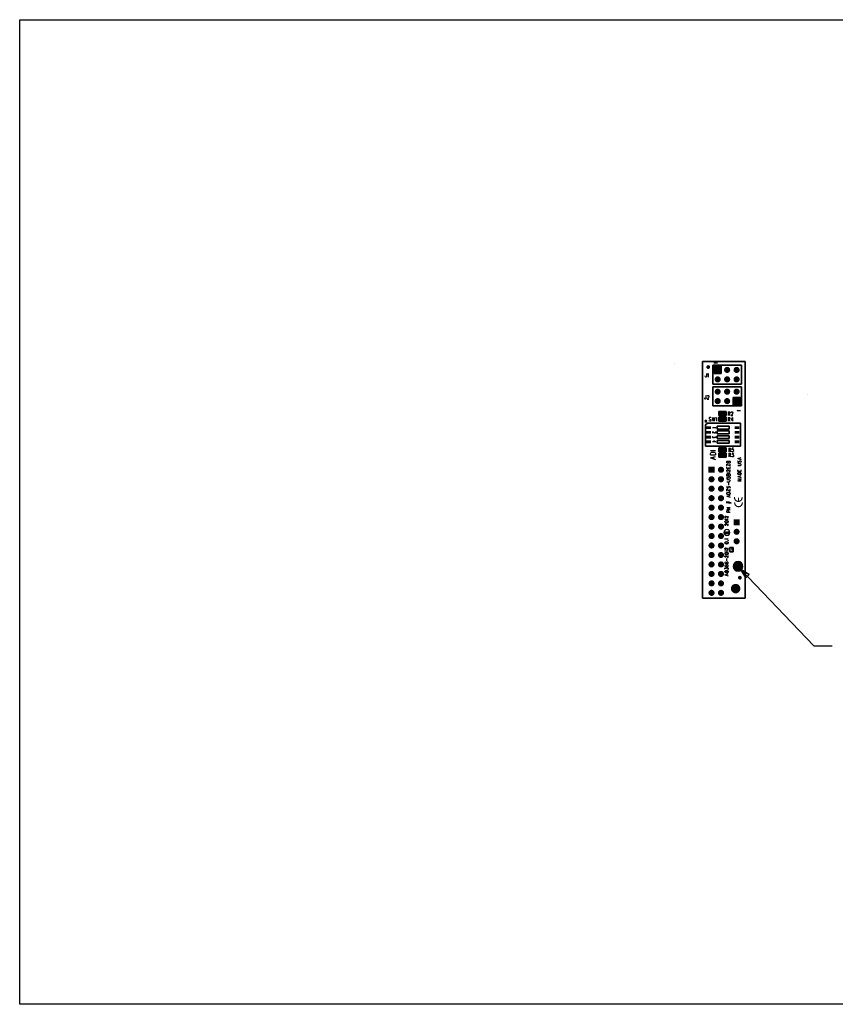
# Model space of a CAD drawing. Extents: x 12.1 to 27.9, y 10.8 to 21.2.
# Tile 1 of 10: x 12.1 to 20.7, y 10.8 to 21.2. Entities that reach past the tile are written whole.
import ezdxf

# ---------------------------------------------------------------- set-up
doc = ezdxf.new("R2010")
doc.units = 0
doc.layers.add('ASSYDWGTOP_pho', color=1, linetype='CONTINUOUS')

msp = doc.modelspace()

# ---------------------------------------------------------------- linework, layer by layer
at = {"layer": 'ASSYDWGTOP_pho'}
for points in [[(12.064, 21.199), (27.916, 21.199)], [(12.064, 10.799), (12.064, 21.199)], [(19.279, 17.59), (19.279, 17.59)], [(19.729, 17.59), (19.729, 17.59)], [(19.729, 17.59), (19.729, 17.59)], [(18.984, 17.565), (18.984, 17.565)], [(19.406, 17.569), (19.401, 17.573)], [(19.401, 17.573), (19.436, 17.573)], [(19.407, 17.566), (19.406, 17.569)], [(19.307, 17.432), (19.307, 17.436)], [(19.309, 17.426), (19.307, 17.432)], [(19.31, 17.425), (19.309, 17.426)], [(19.313, 17.423), (19.31, 17.425)], [(19.316, 17.423), (19.313, 17.423)], [(19.318, 17.425), (19.316, 17.423)], [(19.32, 17.426), (19.318, 17.425)], [(19.321, 17.432), (19.32, 17.426)], [(19.321, 17.462), (19.321, 17.432)], [(19.333, 17.455), (19.336, 17.456)], [(19.336, 17.456), (19.34, 17.462)], [(19.34, 17.462), (19.34, 17.423)], [(19.302, 17.2), (19.302, 17.204)], [(19.303, 17.195), (19.302, 17.2)], [(19.304, 17.193), (19.303, 17.195)], [(19.307, 17.191), (19.304, 17.193)], [(19.31, 17.191), (19.307, 17.191)], [(19.312, 17.193), (19.31, 17.191)], [(19.314, 17.195), (19.312, 17.193)], [(19.315, 17.2), (19.314, 17.195)], [(19.315, 17.23), (19.315, 17.2)], [(19.341, 17.21), (19.327, 17.191)], [(19.327, 17.191), (19.347, 17.191)], [(19.329, 17.223), (19.33, 17.226)], [(19.329, 17.221), (19.329, 17.223)], [(19.33, 17.226), (19.332, 17.228)], [(19.332, 17.228), (19.334, 17.23)], [(19.334, 17.23), (19.34, 17.23)], [(19.34, 17.23), (19.342, 17.228)], [(19.344, 17.215), (19.341, 17.21)], [(19.342, 17.228), (19.344, 17.226)], [(19.344, 17.226), (19.345, 17.223)], [(19.345, 17.219), (19.344, 17.215)], [(19.345, 17.223), (19.345, 17.219)], [(20.384, 17.235), (20.384, 17.235)], [(19.549, 17.058), (19.549, 17.018)], [(19.549, 17.058), (19.561, 17.058)], [(19.561, 17.058), (19.565, 17.056)], [(19.585, 17.056), (19.587, 17.058)], [(19.587, 17.058), (19.593, 17.058)], [(19.593, 17.058), (19.595, 17.056)], [(19.651, 17.066), (19.646, 17.07)], [(19.646, 17.07), (19.681, 17.07)], [(19.652, 17.063), (19.651, 17.066)], [(19.352, 16.996), (19.349, 16.992)], [(19.349, 16.992), (19.349, 16.988)], [(19.349, 16.988), (19.35, 16.985)], [(19.352, 16.96), (19.349, 16.964)], [(19.35, 16.985), (19.352, 16.983)], [(19.356, 16.998), (19.352, 16.996)], [(19.352, 16.983), (19.355, 16.981)], [(19.356, 16.958), (19.352, 16.96)], [(19.355, 16.981), (19.363, 16.977)], [(19.361, 16.998), (19.356, 16.998)], [(19.361, 16.958), (19.356, 16.958)], [(19.365, 16.996), (19.361, 16.998)], [(19.365, 16.96), (19.361, 16.958)], [(19.363, 16.977), (19.365, 16.975)], [(19.368, 16.992), (19.365, 16.996)], [(19.365, 16.975), (19.367, 16.973)], [(19.368, 16.964), (19.365, 16.96)], [(19.367, 16.973), (19.368, 16.97)], [(19.368, 16.97), (19.368, 16.964)], [(19.38, 16.998), (19.387, 16.958)], [(19.394, 16.998), (19.387, 16.958)], [(19.394, 16.998), (19.401, 16.958)], [(19.408, 16.998), (19.401, 16.958)], [(19.42, 16.99), (19.423, 16.992)], [(19.423, 16.992), (19.427, 16.998)], [(19.427, 16.998), (19.427, 16.958)], [(19.461, 17.051), (19.48, 17.051)], [(19.461, 17.03), (19.461, 17.051)], [(19.461, 17.051), (19.48, 17.051)], [(19.461, 17.03), (19.461, 17.051)], [(19.461, 17.047), (19.48, 17.047)], [(19.461, 17.047), (19.48, 17.047)], [(19.461, 17.043), (19.48, 17.043)], [(19.461, 17.043), (19.48, 17.043)], [(19.461, 17.039), (19.48, 17.039)], [(19.461, 17.039), (19.48, 17.039)], [(19.461, 17.035), (19.48, 17.035)], [(19.461, 17.035), (19.48, 17.035)], [(19.461, 17.031), (19.48, 17.031)], [(19.461, 17.031), (19.48, 17.031)], [(19.461, 16.97), (19.461, 16.991)], [(19.461, 16.97), (19.461, 16.991)], [(19.461, 16.988), (19.48, 16.988)], [(19.461, 16.988), (19.48, 16.988)], [(19.461, 16.984), (19.48, 16.984)], [(19.461, 16.984), (19.48, 16.984)], [(19.461, 16.98), (19.48, 16.98)], [(19.461, 16.98), (19.48, 16.98)], [(19.461, 16.976), (19.48, 16.976)], [(19.461, 16.976), (19.48, 16.976)], [(19.461, 16.972), (19.48, 16.972)], [(19.461, 16.972), (19.48, 16.972)], [(19.465, 17.03), (19.465, 17.051)], [(19.465, 17.03), (19.465, 17.051)], [(19.465, 16.97), (19.465, 16.991)], [(19.465, 16.97), (19.465, 16.991)], [(19.469, 17.03), (19.469, 17.051)], [(19.469, 17.03), (19.469, 17.051)], [(19.469, 16.97), (19.469, 16.991)], [(19.469, 16.97), (19.469, 16.991)], [(19.472, 17.03), (19.472, 17.051)], [(19.472, 17.03), (19.472, 17.051)], [(19.472, 16.97), (19.472, 16.991)], [(19.472, 16.97), (19.472, 16.991)], [(19.476, 17.03), (19.476, 17.051)], [(19.476, 17.03), (19.476, 17.051)], [(19.476, 16.97), (19.476, 16.991)], [(19.476, 16.97), (19.476, 16.991)], [(19.498, 17.051), (19.518, 17.051)], [(19.498, 17.051), (19.518, 17.051)], [(19.498, 17.047), (19.518, 17.047)], [(19.498, 17.047), (19.518, 17.047)], [(19.498, 17.043), (19.518, 17.043)], [(19.498, 17.043), (19.518, 17.043)], [(19.498, 17.039), (19.518, 17.039)], [(19.498, 17.039), (19.518, 17.039)], [(19.498, 17.035), (19.518, 17.035)], [(19.498, 17.035), (19.518, 17.035)], [(19.498, 17.031), (19.518, 17.031)], [(19.498, 17.031), (19.518, 17.031)], [(19.498, 16.988), (19.518, 16.988)], [(19.498, 16.988), (19.518, 16.988)], [(19.498, 16.984), (19.518, 16.984)], [(19.498, 16.984), (19.518, 16.984)], [(19.498, 16.98), (19.518, 16.98)], [(19.498, 16.98), (19.518, 16.98)], [(19.498, 16.976), (19.518, 16.976)], [(19.498, 16.976), (19.518, 16.976)], [(19.498, 16.972), (19.518, 16.972)], [(19.498, 16.972), (19.518, 16.972)], [(19.5, 17.03), (19.5, 17.051)], [(19.5, 17.03), (19.5, 17.051)], [(19.5, 16.97), (19.5, 16.991)], [(19.5, 16.97), (19.5, 16.991)], [(19.504, 17.03), (19.504, 17.051)], [(19.504, 17.03), (19.504, 17.051)], [(19.504, 16.97), (19.504, 16.991)], [(19.504, 16.97), (19.504, 16.991)], [(19.508, 17.03), (19.508, 17.051)], [(19.508, 17.03), (19.508, 17.051)], [(19.508, 16.97), (19.508, 16.991)], [(19.508, 16.97), (19.508, 16.991)], [(19.512, 17.03), (19.512, 17.051)], [(19.512, 17.03), (19.512, 17.051)], [(19.512, 16.97), (19.512, 16.991)], [(19.512, 16.97), (19.512, 16.991)], [(19.516, 17.03), (19.516, 17.051)], [(19.516, 17.03), (19.516, 17.051)], [(19.516, 16.97), (19.516, 16.991)], [(19.516, 16.97), (19.516, 16.991)], [(19.561, 17.039), (19.549, 17.039)], [(19.549, 16.998), (19.549, 16.958)], [(19.549, 16.998), (19.561, 16.998)], [(19.561, 16.979), (19.549, 16.979)], [(19.558, 16.979), (19.568, 16.958)], [(19.559, 17.039), (19.568, 17.018)], [(19.565, 17.041), (19.561, 17.039)], [(19.561, 16.998), (19.565, 16.996)], [(19.565, 16.981), (19.561, 16.979)], [(19.565, 17.056), (19.567, 17.054)], [(19.567, 17.043), (19.565, 17.041)], [(19.565, 16.996), (19.566, 16.994)], [(19.566, 16.983), (19.565, 16.981)], [(19.566, 16.994), (19.568, 16.99)], [(19.568, 16.986), (19.566, 16.983)], [(19.567, 17.054), (19.568, 17.05)], [(19.568, 17.046), (19.567, 17.043)], [(19.568, 17.05), (19.568, 17.046)], [(19.568, 16.99), (19.568, 16.986)], [(19.594, 17.037), (19.58, 17.018)], [(19.58, 17.018), (19.6, 17.018)], [(19.594, 16.998), (19.58, 16.971)], [(19.58, 16.971), (19.6, 16.971)], [(19.582, 17.05), (19.583, 17.054)], [(19.582, 17.048), (19.582, 17.05)], [(19.583, 17.054), (19.585, 17.056)], [(19.597, 17.043), (19.594, 17.037)], [(19.594, 16.998), (19.594, 16.958)], [(19.595, 17.056), (19.597, 17.054)], [(19.597, 17.054), (19.598, 17.05)], [(19.598, 17.046), (19.597, 17.043)], [(19.598, 17.05), (19.598, 17.046)], [(19.419, 16.887), (19.386, 16.887)], [(19.413, 16.892), (19.414, 16.89)], [(19.414, 16.89), (19.419, 16.887)], [(19.402, 16.836), (19.386, 16.847)], [(19.386, 16.847), (19.386, 16.831)], [(19.386, 16.792), (19.388, 16.795)], [(19.386, 16.788), (19.386, 16.792)], [(19.388, 16.785), (19.386, 16.788)], [(19.388, 16.795), (19.389, 16.796)], [(19.391, 16.782), (19.388, 16.785)], [(19.389, 16.796), (19.392, 16.797)], [(19.395, 16.781), (19.391, 16.782)], [(19.399, 16.781), (19.395, 16.781)], [(19.419, 16.741), (19.397, 16.752)], [(19.397, 16.752), (19.397, 16.735)], [(19.403, 16.782), (19.399, 16.781)], [(19.406, 16.834), (19.402, 16.836)], [(19.405, 16.784), (19.403, 16.782)], [(19.406, 16.786), (19.405, 16.784)], [(19.409, 16.832), (19.406, 16.834)], [(19.419, 16.782), (19.406, 16.789)], [(19.406, 16.789), (19.406, 16.786)], [(19.413, 16.832), (19.409, 16.832)], [(19.411, 16.846), (19.413, 16.846)], [(19.413, 16.846), (19.416, 16.845)], [(19.416, 16.834), (19.413, 16.832)], [(19.416, 16.845), (19.417, 16.844)], [(19.417, 16.835), (19.416, 16.834)], [(19.417, 16.844), (19.419, 16.842)], [(19.419, 16.837), (19.417, 16.835)], [(19.419, 16.842), (19.419, 16.837)], [(19.419, 16.795), (19.419, 16.782)], [(19.363, 16.65), (19.415, 16.65)], [(19.419, 16.741), (19.386, 16.741)], [(19.461, 16.645), (19.461, 16.666)], [(19.461, 16.645), (19.461, 16.666)], [(19.461, 16.665), (19.48, 16.665)], [(19.461, 16.665), (19.48, 16.665)], [(19.461, 16.661), (19.48, 16.661)], [(19.461, 16.661), (19.48, 16.661)], [(19.461, 16.657), (19.48, 16.657)], [(19.461, 16.657), (19.48, 16.657)], [(19.461, 16.653), (19.48, 16.653)], [(19.461, 16.653), (19.48, 16.653)], [(19.461, 16.649), (19.48, 16.649)], [(19.461, 16.649), (19.48, 16.649)], [(19.461, 16.645), (19.48, 16.645)], [(19.461, 16.645), (19.48, 16.645)], [(19.465, 16.645), (19.465, 16.666)], [(19.465, 16.645), (19.465, 16.666)], [(19.469, 16.645), (19.469, 16.666)], [(19.469, 16.645), (19.469, 16.666)], [(19.472, 16.645), (19.472, 16.666)], [(19.472, 16.645), (19.472, 16.666)], [(19.476, 16.645), (19.476, 16.666)], [(19.476, 16.645), (19.476, 16.666)], [(19.498, 16.665), (19.518, 16.665)], [(19.498, 16.665), (19.518, 16.665)], [(19.498, 16.661), (19.518, 16.661)], [(19.498, 16.661), (19.518, 16.661)], [(19.498, 16.657), (19.518, 16.657)], [(19.498, 16.657), (19.518, 16.657)], [(19.498, 16.653), (19.518, 16.653)], [(19.498, 16.653), (19.518, 16.653)], [(19.498, 16.649), (19.518, 16.649)], [(19.498, 16.649), (19.518, 16.649)], [(19.498, 16.645), (19.518, 16.645)], [(19.498, 16.645), (19.518, 16.645)], [(19.5, 16.645), (19.5, 16.666)], [(19.5, 16.645), (19.5, 16.666)], [(19.504, 16.645), (19.504, 16.666)], [(19.504, 16.645), (19.504, 16.666)], [(19.508, 16.645), (19.508, 16.666)], [(19.508, 16.645), (19.508, 16.666)], [(19.512, 16.645), (19.512, 16.666)], [(19.512, 16.645), (19.512, 16.666)], [(19.516, 16.645), (19.516, 16.666)], [(19.516, 16.645), (19.516, 16.666)], [(19.556, 16.675), (19.556, 16.636)], [(19.556, 16.675), (19.568, 16.675)], [(19.568, 16.656), (19.556, 16.656)], [(19.566, 16.656), (19.575, 16.636)], [(19.568, 16.675), (19.572, 16.673)], [(19.572, 16.658), (19.568, 16.656)], [(19.572, 16.673), (19.574, 16.671)], [(19.574, 16.66), (19.572, 16.658)], [(19.574, 16.671), (19.575, 16.668)], [(19.575, 16.664), (19.574, 16.66)], [(19.575, 16.668), (19.575, 16.664)], [(19.589, 16.64), (19.587, 16.643)], [(19.591, 16.675), (19.59, 16.658)], [(19.59, 16.658), (19.591, 16.66)], [(19.605, 16.675), (19.591, 16.675)], [(19.591, 16.66), (19.596, 16.662)], [(19.596, 16.662), (19.6, 16.662)], [(19.6, 16.662), (19.604, 16.66)], [(19.605, 16.641), (19.602, 16.638)], [(19.604, 16.66), (19.606, 16.656)], [(19.606, 16.647), (19.605, 16.641)], [(19.606, 16.656), (19.608, 16.651)], [(19.608, 16.651), (19.606, 16.647)], [(19.363, 16.618), (19.365, 16.624)], [(19.363, 16.604), (19.363, 16.618)], [(19.363, 16.604), (19.415, 16.604)], [(19.363, 16.57), (19.415, 16.586)], [(19.363, 16.57), (19.415, 16.554)], [(19.365, 16.624), (19.37, 16.628)], [(19.37, 16.628), (19.375, 16.63)], [(19.375, 16.63), (19.383, 16.632)], [(19.383, 16.632), (19.395, 16.632)], [(19.395, 16.632), (19.403, 16.63)], [(19.398, 16.56), (19.398, 16.58)], [(19.403, 16.63), (19.408, 16.628)], [(19.408, 16.628), (19.413, 16.624)], [(19.413, 16.624), (19.415, 16.618)], [(19.415, 16.618), (19.415, 16.604)], [(19.461, 16.59), (19.461, 16.611)], [(19.461, 16.59), (19.461, 16.611)], [(19.461, 16.61), (19.48, 16.61)], [(19.461, 16.61), (19.48, 16.61)], [(19.461, 16.606), (19.48, 16.606)], [(19.461, 16.606), (19.48, 16.606)], [(19.461, 16.602), (19.48, 16.602)], [(19.461, 16.602), (19.48, 16.602)], [(19.461, 16.598), (19.48, 16.598)], [(19.461, 16.598), (19.48, 16.598)], [(19.461, 16.594), (19.48, 16.594)], [(19.461, 16.594), (19.48, 16.594)], [(19.461, 16.59), (19.48, 16.59)], [(19.461, 16.59), (19.48, 16.59)], [(19.465, 16.59), (19.465, 16.611)], [(19.465, 16.59), (19.465, 16.611)], [(19.469, 16.59), (19.469, 16.611)], [(19.469, 16.59), (19.469, 16.611)], [(19.472, 16.59), (19.472, 16.611)], [(19.472, 16.59), (19.472, 16.611)], [(19.476, 16.59), (19.476, 16.611)], [(19.476, 16.59), (19.476, 16.611)], [(19.498, 16.61), (19.518, 16.61)], [(19.498, 16.61), (19.518, 16.61)], [(19.498, 16.606), (19.518, 16.606)], [(19.498, 16.606), (19.518, 16.606)], [(19.498, 16.602), (19.518, 16.602)], [(19.498, 16.602), (19.518, 16.602)], [(19.498, 16.598), (19.518, 16.598)], [(19.498, 16.598), (19.518, 16.598)], [(19.498, 16.594), (19.518, 16.594)], [(19.498, 16.594), (19.518, 16.594)], [(19.498, 16.59), (19.518, 16.59)], [(19.498, 16.59), (19.518, 16.59)], [(19.5, 16.59), (19.5, 16.611)], [(19.5, 16.59), (19.5, 16.611)], [(19.504, 16.59), (19.504, 16.611)], [(19.504, 16.59), (19.504, 16.611)], [(19.508, 16.59), (19.508, 16.611)], [(19.508, 16.59), (19.508, 16.611)], [(19.512, 16.59), (19.512, 16.611)], [(19.512, 16.59), (19.512, 16.611)], [(19.516, 16.59), (19.516, 16.611)], [(19.516, 16.59), (19.516, 16.611)], [(19.539, 16.536), (19.542, 16.537)], [(19.542, 16.537), (19.546, 16.537)], [(19.546, 16.537), (19.549, 16.536)], [(19.556, 16.536), (19.559, 16.537)], [(19.557, 16.62), (19.557, 16.581)], [(19.557, 16.62), (19.569, 16.62)], [(19.569, 16.601), (19.557, 16.601)], [(19.559, 16.537), (19.564, 16.537)], [(19.564, 16.537), (19.567, 16.536)], [(19.566, 16.601), (19.576, 16.581)], [(19.569, 16.62), (19.573, 16.618)], [(19.573, 16.603), (19.569, 16.601)], [(19.573, 16.618), (19.574, 16.616)], [(19.574, 16.605), (19.573, 16.603)], [(19.574, 16.616), (19.576, 16.613)], [(19.576, 16.609), (19.574, 16.605)], [(19.576, 16.613), (19.576, 16.609)], [(19.589, 16.585), (19.588, 16.588)], [(19.59, 16.638), (19.589, 16.64)], [(19.591, 16.583), (19.589, 16.585)], [(19.594, 16.636), (19.59, 16.638)], [(19.591, 16.62), (19.606, 16.62)], [(19.595, 16.581), (19.591, 16.583)], [(19.598, 16.636), (19.594, 16.636)], [(19.599, 16.581), (19.595, 16.581)], [(19.606, 16.62), (19.597, 16.605)], [(19.597, 16.605), (19.602, 16.605)], [(19.602, 16.638), (19.598, 16.636)], [(19.603, 16.583), (19.599, 16.581)], [(19.602, 16.605), (19.604, 16.603)], [(19.606, 16.586), (19.603, 16.583)], [(19.604, 16.603), (19.606, 16.601)], [(19.606, 16.601), (19.607, 16.596)], [(19.607, 16.592), (19.606, 16.586)], [(19.607, 16.596), (19.607, 16.592)], [(19.651, 16.563), (19.686, 16.574)], [(19.651, 16.563), (19.686, 16.552)], [(19.652, 16.537), (19.651, 16.533)], [(19.656, 16.54), (19.652, 16.537)], [(19.669, 16.534), (19.671, 16.537)], [(19.671, 16.537), (19.672, 16.538)], [(19.672, 16.538), (19.676, 16.54)], [(19.674, 16.556), (19.674, 16.57)], [(19.676, 16.54), (19.681, 16.54)], [(19.681, 16.54), (19.684, 16.537)], [(19.684, 16.537), (19.686, 16.533)], [(19.536, 16.531), (19.537, 16.535)], [(19.536, 16.518), (19.536, 16.531)], [(19.536, 16.518), (19.571, 16.518)], [(19.536, 16.506), (19.571, 16.487)], [(19.536, 16.487), (19.536, 16.506)], [(19.536, 16.457), (19.536, 16.475)], [(19.536, 16.457), (19.571, 16.457)], [(19.536, 16.438), (19.537, 16.441)], [(19.536, 16.432), (19.536, 16.438)], [(19.537, 16.535), (19.539, 16.536)], [(19.537, 16.441), (19.539, 16.442)], [(19.539, 16.442), (19.542, 16.443)], [(19.542, 16.443), (19.546, 16.443)], [(19.546, 16.443), (19.549, 16.442)], [(19.549, 16.536), (19.551, 16.535)], [(19.549, 16.442), (19.554, 16.439)], [(19.551, 16.535), (19.552, 16.531)], [(19.552, 16.531), (19.554, 16.535)], [(19.552, 16.518), (19.552, 16.531)], [(19.552, 16.457), (19.552, 16.468)], [(19.554, 16.535), (19.556, 16.536)], [(19.554, 16.439), (19.571, 16.426)], [(19.567, 16.536), (19.569, 16.535)], [(19.569, 16.535), (19.571, 16.531)], [(19.571, 16.531), (19.571, 16.518)], [(19.571, 16.487), (19.571, 16.506)], [(19.571, 16.457), (19.571, 16.475)], [(19.571, 16.426), (19.571, 16.445)], [(19.651, 16.533), (19.651, 16.528)], [(19.651, 16.528), (19.652, 16.523)], [(19.676, 16.508), (19.651, 16.508)], [(19.651, 16.489), (19.676, 16.489)], [(19.651, 16.428), (19.651, 16.446)], [(19.652, 16.523), (19.656, 16.521)], [(19.656, 16.521), (19.659, 16.521)], [(19.659, 16.521), (19.662, 16.522)], [(19.662, 16.522), (19.664, 16.523)], [(19.664, 16.523), (19.666, 16.526)], [(19.666, 16.526), (19.669, 16.534)], [(19.667, 16.428), (19.667, 16.439)], [(19.681, 16.507), (19.676, 16.508)], [(19.676, 16.489), (19.681, 16.491)], [(19.684, 16.523), (19.681, 16.521)], [(19.684, 16.504), (19.681, 16.507)], [(19.681, 16.491), (19.684, 16.493)], [(19.686, 16.528), (19.684, 16.523)], [(19.686, 16.5), (19.684, 16.504)], [(19.684, 16.493), (19.686, 16.498)], [(19.686, 16.533), (19.686, 16.528)], [(19.686, 16.498), (19.686, 16.5)], [(19.686, 16.428), (19.686, 16.446)], [(19.537, 16.43), (19.536, 16.432)], [(19.536, 16.413), (19.571, 16.413)], [(19.536, 16.394), (19.537, 16.398)], [(19.536, 16.382), (19.536, 16.394)], [(19.536, 16.382), (19.571, 16.382)], [(19.537, 16.367), (19.536, 16.363)], [(19.536, 16.363), (19.536, 16.357)], [(19.536, 16.357), (19.537, 16.353)], [(19.561, 16.338), (19.536, 16.338)], [(19.539, 16.428), (19.537, 16.43)], [(19.537, 16.398), (19.539, 16.4)], [(19.541, 16.37), (19.537, 16.367)], [(19.537, 16.353), (19.541, 16.351)], [(19.542, 16.427), (19.539, 16.428)], [(19.539, 16.4), (19.542, 16.401)], [(19.541, 16.351), (19.544, 16.351)], [(19.544, 16.427), (19.542, 16.427)], [(19.542, 16.401), (19.546, 16.401)], [(19.544, 16.351), (19.547, 16.352)], [(19.546, 16.401), (19.549, 16.4)], [(19.547, 16.352), (19.549, 16.353)], [(19.549, 16.4), (19.551, 16.398)], [(19.549, 16.353), (19.551, 16.356)], [(19.551, 16.398), (19.552, 16.394)], [(19.551, 16.356), (19.554, 16.364)], [(19.552, 16.394), (19.554, 16.398)], [(19.552, 16.382), (19.552, 16.394)], [(19.554, 16.398), (19.556, 16.4)], [(19.554, 16.364), (19.556, 16.367)], [(19.556, 16.4), (19.559, 16.401)], [(19.556, 16.367), (19.557, 16.368)], [(19.557, 16.368), (19.561, 16.37)], [(19.559, 16.401), (19.564, 16.401)], [(19.561, 16.37), (19.566, 16.37)], [(19.566, 16.337), (19.561, 16.338)], [(19.564, 16.401), (19.567, 16.4)], [(19.566, 16.37), (19.569, 16.367)], [(19.569, 16.353), (19.566, 16.351)], [(19.569, 16.334), (19.566, 16.337)], [(19.567, 16.4), (19.569, 16.398)], [(19.569, 16.398), (19.571, 16.394)], [(19.569, 16.367), (19.571, 16.363)], [(19.571, 16.357), (19.569, 16.353)], [(19.571, 16.33), (19.569, 16.334)], [(19.571, 16.394), (19.571, 16.382)], [(19.571, 16.363), (19.571, 16.357)], [(19.571, 16.327), (19.571, 16.33)], [(19.651, 16.428), (19.686, 16.428)], [(19.651, 16.406), (19.652, 16.41)], [(19.651, 16.397), (19.651, 16.406)], [(19.651, 16.397), (19.686, 16.397)], [(19.651, 16.373), (19.686, 16.384)], [(19.651, 16.373), (19.686, 16.363)], [(19.651, 16.35), (19.686, 16.339)], [(19.651, 16.35), (19.686, 16.35)], [(19.651, 16.328), (19.686, 16.339)], [(19.652, 16.41), (19.656, 16.413)], [(19.656, 16.413), (19.659, 16.414)], [(19.659, 16.414), (19.664, 16.416)], [(19.664, 16.416), (19.672, 16.416)], [(19.672, 16.416), (19.677, 16.414)], [(19.674, 16.367), (19.674, 16.38)], [(19.677, 16.414), (19.681, 16.413)], [(19.681, 16.413), (19.684, 16.41)], [(19.684, 16.41), (19.686, 16.406)], [(19.686, 16.406), (19.686, 16.397)], [(19.536, 16.319), (19.561, 16.319)], [(19.537, 16.267), (19.536, 16.263)], [(19.536, 16.263), (19.536, 16.258)], [(19.536, 16.258), (19.537, 16.254)], [(19.536, 16.239), (19.571, 16.22)], [(19.536, 16.22), (19.536, 16.239)], [(19.541, 16.27), (19.537, 16.267)], [(19.537, 16.254), (19.541, 16.251)], [(19.541, 16.251), (19.544, 16.251)], [(19.544, 16.251), (19.547, 16.252)], [(19.547, 16.252), (19.549, 16.254)], [(19.549, 16.254), (19.551, 16.256)], [(19.551, 16.256), (19.554, 16.265)], [(19.554, 16.265), (19.556, 16.267)], [(19.556, 16.282), (19.556, 16.307)], [(19.556, 16.267), (19.557, 16.269)], [(19.557, 16.269), (19.561, 16.27)], [(19.561, 16.319), (19.566, 16.321)], [(19.561, 16.27), (19.566, 16.27)], [(19.566, 16.321), (19.569, 16.323)], [(19.566, 16.27), (19.569, 16.267)], [(19.569, 16.254), (19.566, 16.251)], [(19.569, 16.323), (19.571, 16.327)], [(19.569, 16.267), (19.571, 16.263)], [(19.571, 16.258), (19.569, 16.254)], [(19.571, 16.263), (19.571, 16.258)], [(19.571, 16.22), (19.571, 16.239)], [(19.651, 16.328), (19.686, 16.328)], [(19.536, 16.198), (19.537, 16.202)], [(19.536, 16.188), (19.536, 16.198)], [(19.536, 16.188), (19.571, 16.188)], [(19.536, 16.165), (19.571, 16.176)], [(19.536, 16.165), (19.571, 16.154)], [(19.537, 16.202), (19.541, 16.205)], [(19.541, 16.205), (19.544, 16.206)], [(19.544, 16.206), (19.549, 16.207)], [(19.549, 16.207), (19.557, 16.207)], [(19.557, 16.207), (19.562, 16.206)], [(19.559, 16.158), (19.559, 16.172)], [(19.562, 16.206), (19.566, 16.205)], [(19.566, 16.205), (19.569, 16.202)], [(19.569, 16.202), (19.571, 16.198)], [(19.571, 16.198), (19.571, 16.188)], [(19.529, 16.109), (19.582, 16.1)], [(19.529, 16.101), (19.582, 16.091)], [(19.536, 16.027), (19.571, 16.046)], [(19.536, 16.046), (19.571, 16.046)], [(19.536, 16.027), (19.571, 16.027)], [(19.551, 16.091), (19.551, 16.111)], [(19.561, 16.09), (19.561, 16.109)], [(19.516, 15.949), (19.517, 15.952)], [(19.516, 15.944), (19.516, 15.949)], [(19.517, 15.941), (19.516, 15.944)], [(19.521, 15.921), (19.516, 15.925)], [(19.516, 15.925), (19.551, 15.925)], [(19.517, 15.952), (19.519, 15.953)], [(19.519, 15.94), (19.517, 15.941)], [(19.519, 15.953), (19.522, 15.955)], [(19.522, 15.938), (19.519, 15.94)], [(19.522, 15.918), (19.521, 15.921)], [(19.522, 15.955), (19.526, 15.955)], [(19.524, 15.938), (19.522, 15.938)], [(19.526, 15.955), (19.529, 15.953)], [(19.529, 15.953), (19.534, 15.951)], [(19.534, 15.951), (19.551, 15.937)], [(19.536, 16.008), (19.537, 16.012)], [(19.536, 15.996), (19.536, 16.008)], [(19.536, 15.996), (19.571, 15.996)], [(19.537, 16.012), (19.539, 16.014)], [(19.539, 16.014), (19.542, 16.015)], [(19.542, 16.015), (19.547, 16.015)], [(19.547, 16.015), (19.551, 16.014)], [(19.551, 16.014), (19.552, 16.012)], [(19.551, 15.937), (19.551, 15.956)], [(19.552, 16.012), (19.554, 16.008)], [(19.554, 16.008), (19.554, 15.996)], [(19.516, 15.867), (19.517, 15.87)], [(19.516, 15.862), (19.516, 15.867)], [(19.517, 15.859), (19.516, 15.862)], [(19.517, 15.87), (19.519, 15.871)], [(19.519, 15.858), (19.517, 15.859)], [(19.519, 15.871), (19.522, 15.873)], [(19.522, 15.856), (19.519, 15.858)], [(19.522, 15.873), (19.526, 15.873)], [(19.524, 15.856), (19.522, 15.856)], [(19.526, 15.873), (19.529, 15.871)], [(19.529, 15.871), (19.534, 15.869)], [(19.534, 15.869), (19.551, 15.855)], [(19.551, 15.855), (19.551, 15.874)], [(19.521, 15.713), (19.516, 15.717)], [(19.516, 15.717), (19.551, 15.717)], [(19.52, 15.787), (19.519, 15.784)], [(19.519, 15.784), (19.519, 15.779)], [(19.519, 15.779), (19.52, 15.776)], [(19.524, 15.79), (19.52, 15.787)], [(19.52, 15.776), (19.524, 15.773)], [(19.522, 15.711), (19.521, 15.713)], [(19.527, 15.791), (19.524, 15.79)], [(19.524, 15.773), (19.527, 15.772)], [(19.527, 15.772), (19.532, 15.771)], [(19.532, 15.771), (19.541, 15.771)], [(19.541, 15.771), (19.546, 15.772)], [(19.549, 15.79), (19.546, 15.791)], [(19.546, 15.772), (19.549, 15.773)], [(19.552, 15.787), (19.549, 15.79)], [(19.549, 15.773), (19.552, 15.776)], [(19.554, 15.784), (19.552, 15.787)], [(19.552, 15.776), (19.554, 15.779)], [(19.554, 15.779), (19.554, 15.784)], [(19.516, 15.614), (19.517, 15.616)], [(19.516, 15.608), (19.516, 15.614)], [(19.517, 15.606), (19.516, 15.608)], [(19.517, 15.616), (19.519, 15.618)], [(19.519, 15.604), (19.517, 15.606)], [(19.519, 15.618), (19.522, 15.619)], [(19.522, 15.603), (19.519, 15.604)], [(19.522, 15.619), (19.526, 15.619)], [(19.524, 15.603), (19.522, 15.603)], [(19.526, 15.619), (19.529, 15.618)], [(19.529, 15.618), (19.534, 15.615)], [(19.534, 15.615), (19.551, 15.601)], [(19.551, 15.601), (19.551, 15.621)], [(19.584, 15.609), (19.585, 15.61)], [(19.585, 15.61), (19.588, 15.614)], [(19.588, 15.614), (19.588, 15.591)], [(19.521, 15.585), (19.516, 15.589)], [(19.516, 15.589), (19.551, 15.589)], [(19.516, 15.532), (19.517, 15.535)], [(19.516, 15.526), (19.516, 15.532)], [(19.517, 15.524), (19.516, 15.526)], [(19.517, 15.535), (19.519, 15.536)], [(19.519, 15.522), (19.517, 15.524)], [(19.519, 15.536), (19.522, 15.537)], [(19.522, 15.521), (19.519, 15.522)], [(19.522, 15.582), (19.521, 15.585)], [(19.522, 15.537), (19.526, 15.537)], [(19.524, 15.521), (19.522, 15.521)], [(19.526, 15.537), (19.529, 15.536)], [(19.529, 15.536), (19.534, 15.533)], [(19.534, 15.533), (19.551, 15.52)], [(19.536, 15.483), (19.536, 15.507)], [(19.551, 15.52), (19.551, 15.539)], [(19.517, 15.468), (19.516, 15.464)], [(19.516, 15.464), (19.516, 15.461)], [(19.516, 15.461), (19.517, 15.457)], [(19.517, 15.438), (19.516, 15.434)], [(19.516, 15.434), (19.516, 15.431)], [(19.516, 15.431), (19.517, 15.427)], [(19.516, 15.394), (19.516, 15.409)], [(19.516, 15.409), (19.529, 15.401)], [(19.521, 15.469), (19.517, 15.468)], [(19.517, 15.457), (19.522, 15.454)], [(19.521, 15.439), (19.517, 15.438)], [(19.517, 15.427), (19.522, 15.424)], [(19.522, 15.454), (19.531, 15.453)], [(19.522, 15.424), (19.531, 15.423)], [(19.531, 15.466), (19.529, 15.462)], [(19.529, 15.462), (19.529, 15.461)], [(19.529, 15.461), (19.531, 15.457)], [(19.531, 15.436), (19.529, 15.432)], [(19.529, 15.432), (19.529, 15.431)], [(19.529, 15.431), (19.531, 15.427)], [(19.529, 15.405), (19.531, 15.408)], [(19.529, 15.401), (19.529, 15.405)], [(19.534, 15.469), (19.531, 15.466)], [(19.531, 15.457), (19.534, 15.454)], [(19.531, 15.453), (19.539, 15.453)], [(19.534, 15.439), (19.531, 15.436)], [(19.531, 15.427), (19.534, 15.424)], [(19.531, 15.423), (19.539, 15.423)], [(19.531, 15.408), (19.532, 15.409)], [(19.532, 15.409), (19.537, 15.411)], [(19.539, 15.471), (19.534, 15.469)], [(19.534, 15.454), (19.539, 15.453)], [(19.539, 15.441), (19.534, 15.439)], [(19.534, 15.424), (19.539, 15.423)], [(19.537, 15.411), (19.541, 15.411)], [(19.541, 15.471), (19.539, 15.471)], [(19.539, 15.453), (19.546, 15.454)], [(19.541, 15.441), (19.539, 15.441)], [(19.539, 15.423), (19.546, 15.424)], [(19.546, 15.469), (19.541, 15.471)], [(19.546, 15.439), (19.541, 15.441)], [(19.541, 15.411), (19.546, 15.409)], [(19.547, 15.393), (19.544, 15.391)], [(19.549, 15.466), (19.546, 15.469)], [(19.546, 15.454), (19.549, 15.457)], [(19.549, 15.436), (19.546, 15.439)], [(19.546, 15.424), (19.549, 15.427)], [(19.546, 15.409), (19.549, 15.406)], [(19.549, 15.394), (19.547, 15.393)], [(19.551, 15.462), (19.549, 15.466)], [(19.549, 15.457), (19.551, 15.461)], [(19.551, 15.432), (19.549, 15.436)], [(19.549, 15.427), (19.551, 15.431)], [(19.549, 15.406), (19.551, 15.402)], [(19.551, 15.398), (19.549, 15.394)], [(19.551, 15.461), (19.551, 15.462)], [(19.551, 15.431), (19.551, 15.432)], [(19.551, 15.402), (19.551, 15.398)], [(19.516, 15.337), (19.551, 15.348)], [(19.516, 15.337), (19.551, 15.326)], [(19.539, 15.33), (19.539, 15.344)], [(19.684, 15.39), (20.456, 14.585)], [(19.759, 15.09), (19.759, 15.09)], [(20.456, 14.585), (20.649, 14.585)], [(27.916, 10.799), (12.064, 10.799)]]:
    msp.add_lwpolyline(points, dxfattribs=at)
for points in [[(19.279, 17.59), (19.729, 17.59)], [(19.279, 15.09), (19.279, 17.59)], [(19.729, 17.59), (19.729, 15.09)], [(19.389, 17.35), (19.389, 17.55)], [(19.389, 17.55), (19.689, 17.55)], [(19.401, 17.462), (19.401, 17.538)], [(19.401, 17.538), (19.477, 17.538)], [(19.477, 17.538), (19.477, 17.462)], [(19.689, 17.55), (19.689, 17.35)], [(19.477, 17.462), (19.401, 17.462)], [(19.689, 17.35), (19.389, 17.35)], [(19.389, 17.12), (19.389, 17.32)], [(19.389, 17.32), (19.689, 17.32)], [(19.689, 17.32), (19.689, 17.12)], [(19.601, 17.132), (19.601, 17.208)], [(19.601, 17.208), (19.677, 17.208)], [(19.677, 17.208), (19.677, 17.132)], [(19.689, 17.12), (19.389, 17.12)], [(19.45, 17.062), (19.528, 17.062)], [(19.45, 17.019), (19.45, 17.062)], [(19.528, 17.062), (19.528, 17.019)], [(19.677, 17.132), (19.601, 17.132)], [(19.528, 17.019), (19.45, 17.019)], [(19.45, 17.002), (19.528, 17.002)], [(19.45, 16.959), (19.45, 17.002)], [(19.528, 16.959), (19.45, 16.959)], [(19.461, 17.03), (19.461, 17.051)], [(19.461, 17.051), (19.48, 17.051)], [(19.461, 17.03), (19.461, 17.051)], [(19.461, 17.051), (19.48, 17.051)], [(19.48, 17.03), (19.461, 17.03)], [(19.48, 17.03), (19.461, 17.03)], [(19.461, 16.97), (19.461, 16.991)], [(19.461, 16.991), (19.48, 16.991)], [(19.461, 16.97), (19.461, 16.991)], [(19.461, 16.991), (19.48, 16.991)], [(19.48, 16.97), (19.461, 16.97)], [(19.48, 16.97), (19.461, 16.97)], [(19.48, 17.051), (19.48, 17.03)], [(19.48, 17.051), (19.48, 17.03)], [(19.48, 16.991), (19.48, 16.97)], [(19.48, 16.991), (19.48, 16.97)], [(19.498, 17.03), (19.498, 17.051)], [(19.498, 17.051), (19.518, 17.051)], [(19.498, 17.03), (19.498, 17.051)], [(19.498, 17.051), (19.518, 17.051)], [(19.518, 17.03), (19.498, 17.03)], [(19.518, 17.03), (19.498, 17.03)], [(19.498, 16.97), (19.498, 16.991)], [(19.498, 16.991), (19.518, 16.991)], [(19.498, 16.97), (19.498, 16.991)], [(19.498, 16.991), (19.518, 16.991)], [(19.518, 16.97), (19.498, 16.97)], [(19.518, 16.97), (19.498, 16.97)], [(19.518, 17.051), (19.518, 17.03)], [(19.518, 17.051), (19.518, 17.03)], [(19.518, 16.991), (19.518, 16.97)], [(19.518, 16.991), (19.518, 16.97)], [(19.528, 17.002), (19.528, 16.959)], [(19.309, 16.918), (19.331, 16.937)], [(19.309, 16.693), (19.309, 16.918)], [(19.331, 16.937), (19.679, 16.937)], [(19.434, 16.875), (19.434, 16.905)], [(19.434, 16.905), (19.559, 16.905)], [(19.559, 16.875), (19.434, 16.875)], [(19.434, 16.825), (19.434, 16.855)], [(19.434, 16.855), (19.559, 16.855)], [(19.559, 16.905), (19.559, 16.875)], [(19.559, 16.855), (19.559, 16.825)], [(19.679, 16.937), (19.679, 16.693)], [(19.559, 16.825), (19.434, 16.825)], [(19.434, 16.775), (19.434, 16.805)], [(19.434, 16.805), (19.559, 16.805)], [(19.559, 16.775), (19.434, 16.775)], [(19.434, 16.725), (19.434, 16.755)], [(19.434, 16.755), (19.559, 16.755)], [(19.559, 16.805), (19.559, 16.775)], [(19.559, 16.755), (19.559, 16.725)], [(19.679, 16.693), (19.309, 16.693)], [(19.559, 16.725), (19.434, 16.725)], [(19.45, 16.677), (19.528, 16.677)], [(19.45, 16.634), (19.45, 16.677)], [(19.461, 16.645), (19.461, 16.666)], [(19.461, 16.666), (19.48, 16.666)], [(19.461, 16.645), (19.461, 16.666)], [(19.461, 16.666), (19.48, 16.666)], [(19.48, 16.645), (19.461, 16.645)], [(19.48, 16.645), (19.461, 16.645)], [(19.48, 16.666), (19.48, 16.645)], [(19.48, 16.666), (19.48, 16.645)], [(19.498, 16.645), (19.498, 16.666)], [(19.498, 16.666), (19.518, 16.666)], [(19.498, 16.645), (19.498, 16.666)], [(19.498, 16.666), (19.518, 16.666)], [(19.518, 16.645), (19.498, 16.645)], [(19.518, 16.645), (19.498, 16.645)], [(19.518, 16.666), (19.518, 16.645)], [(19.518, 16.666), (19.518, 16.645)], [(19.528, 16.677), (19.528, 16.634)], [(19.528, 16.634), (19.45, 16.634)], [(19.45, 16.622), (19.528, 16.622)], [(19.45, 16.579), (19.45, 16.622)], [(19.528, 16.579), (19.45, 16.579)], [(19.461, 16.59), (19.461, 16.611)], [(19.461, 16.611), (19.48, 16.611)], [(19.461, 16.59), (19.461, 16.611)], [(19.461, 16.611), (19.48, 16.611)], [(19.48, 16.59), (19.461, 16.59)], [(19.48, 16.59), (19.461, 16.59)], [(19.48, 16.611), (19.48, 16.59)], [(19.48, 16.611), (19.48, 16.59)], [(19.498, 16.59), (19.498, 16.611)], [(19.498, 16.611), (19.518, 16.611)], [(19.498, 16.59), (19.498, 16.611)], [(19.498, 16.611), (19.518, 16.611)], [(19.518, 16.59), (19.498, 16.59)], [(19.518, 16.59), (19.498, 16.59)], [(19.518, 16.611), (19.518, 16.59)], [(19.518, 16.611), (19.518, 16.59)], [(19.528, 16.622), (19.528, 16.579)], [(19.517, 15.901), (19.516, 15.897)], [(19.516, 15.897), (19.516, 15.895)], [(19.516, 15.895), (19.517, 15.891)], [(19.522, 15.904), (19.517, 15.901)], [(19.517, 15.891), (19.522, 15.888)], [(19.531, 15.906), (19.522, 15.904)], [(19.522, 15.888), (19.531, 15.886)], [(19.536, 15.906), (19.531, 15.906)], [(19.531, 15.886), (19.536, 15.886)], [(19.544, 15.904), (19.536, 15.906)], [(19.536, 15.886), (19.544, 15.888)], [(19.549, 15.901), (19.544, 15.904)], [(19.544, 15.888), (19.549, 15.891)], [(19.551, 15.897), (19.549, 15.901)], [(19.549, 15.891), (19.551, 15.895)], [(19.551, 15.895), (19.551, 15.897)], [(19.517, 15.679), (19.516, 15.675)], [(19.516, 15.675), (19.516, 15.672)], [(19.516, 15.672), (19.517, 15.668)], [(19.522, 15.682), (19.517, 15.679)], [(19.517, 15.668), (19.522, 15.666)], [(19.531, 15.683), (19.522, 15.682)], [(19.522, 15.666), (19.531, 15.664)], [(19.536, 15.683), (19.531, 15.683)], [(19.531, 15.664), (19.536, 15.664)], [(19.544, 15.682), (19.536, 15.683)], [(19.536, 15.664), (19.544, 15.666)], [(19.549, 15.679), (19.544, 15.682)], [(19.544, 15.666), (19.549, 15.668)], [(19.549, 15.698), (19.547, 15.697)], [(19.547, 15.697), (19.549, 15.696)], [(19.551, 15.697), (19.549, 15.698)], [(19.549, 15.696), (19.551, 15.697)], [(19.551, 15.675), (19.549, 15.679)], [(19.549, 15.668), (19.551, 15.672)], [(19.551, 15.672), (19.551, 15.675)], [(19.568, 15.624), (19.601, 15.624)], [(19.568, 15.579), (19.568, 15.624)], [(19.601, 15.624), (19.601, 15.579)], [(19.517, 15.566), (19.516, 15.562)], [(19.516, 15.562), (19.516, 15.559)], [(19.516, 15.559), (19.517, 15.555)], [(19.522, 15.569), (19.517, 15.566)], [(19.517, 15.555), (19.522, 15.552)], [(19.531, 15.57), (19.522, 15.569)], [(19.522, 15.552), (19.531, 15.551)], [(19.536, 15.57), (19.531, 15.57)], [(19.531, 15.551), (19.536, 15.551)], [(19.544, 15.569), (19.536, 15.57)], [(19.536, 15.551), (19.544, 15.552)], [(19.549, 15.566), (19.544, 15.569)], [(19.544, 15.552), (19.549, 15.555)], [(19.551, 15.562), (19.549, 15.566)], [(19.549, 15.555), (19.551, 15.559)], [(19.551, 15.559), (19.551, 15.562)], [(19.601, 15.579), (19.568, 15.579)], [(19.517, 15.375), (19.516, 15.371)], [(19.516, 15.371), (19.516, 15.368)], [(19.516, 15.368), (19.517, 15.364)], [(19.522, 15.378), (19.517, 15.375)], [(19.517, 15.364), (19.522, 15.361)], [(19.531, 15.379), (19.522, 15.378)], [(19.522, 15.361), (19.531, 15.36)], [(19.536, 15.379), (19.531, 15.379)], [(19.531, 15.36), (19.536, 15.36)], [(19.544, 15.378), (19.536, 15.379)], [(19.536, 15.36), (19.544, 15.361)], [(19.549, 15.375), (19.544, 15.378)], [(19.544, 15.361), (19.549, 15.364)], [(19.551, 15.371), (19.549, 15.375)], [(19.549, 15.364), (19.551, 15.368)], [(19.551, 15.368), (19.551, 15.371)], [(19.684, 15.39), (19.737, 15.302)], [(19.773, 15.338), (19.684, 15.39)], [(19.737, 15.302), (19.773, 15.338)], [(19.729, 15.09), (19.279, 15.09)]]:
    msp.add_lwpolyline(points, close=True, dxfattribs=at)
for points, const_width in [([(19.329, 17.53, 1), (19.349, 17.53, 1), (19.329, 17.53)], 0.02), ([(19.523, 17.5, 1), (19.555, 17.5, 1), (19.523, 17.5)], 0.0325), ([(19.529, 17.5, 1), (19.549, 17.5, 1), (19.529, 17.5)], 0.02), ([(19.623, 17.5, 1), (19.655, 17.5, 1), (19.623, 17.5)], 0.0325), ([(19.629, 17.5, 1), (19.649, 17.5, 1), (19.629, 17.5)], 0.02), ([(19.423, 17.4, 1), (19.455, 17.4, 1), (19.423, 17.4)], 0.0325), ([(19.429, 17.4, 1), (19.449, 17.4, 1), (19.429, 17.4)], 0.02), ([(19.523, 17.4, 1), (19.555, 17.4, 1), (19.523, 17.4)], 0.0325), ([(19.529, 17.4, 1), (19.549, 17.4, 1), (19.529, 17.4)], 0.02), ([(19.623, 17.4, 1), (19.655, 17.4, 1), (19.623, 17.4)], 0.0325), ([(19.629, 17.4, 1), (19.649, 17.4, 1), (19.629, 17.4)], 0.02), ([(19.423, 17.27, 1), (19.455, 17.27, 1), (19.423, 17.27)], 0.0325), ([(19.429, 17.27, 1), (19.449, 17.27, 1), (19.429, 17.27)], 0.02), ([(19.523, 17.27, 1), (19.555, 17.27, 1), (19.523, 17.27)], 0.0325), ([(19.529, 17.27, 1), (19.549, 17.27, 1), (19.529, 17.27)], 0.02), ([(19.623, 17.27, 1), (19.655, 17.27, 1), (19.623, 17.27)], 0.0325), ([(19.629, 17.27, 1), (19.649, 17.27, 1), (19.629, 17.27)], 0.02), ([(19.423, 17.17, 1), (19.455, 17.17, 1), (19.423, 17.17)], 0.0325), ([(19.429, 17.17, 1), (19.449, 17.17, 1), (19.429, 17.17)], 0.02), ([(19.523, 17.17, 1), (19.555, 17.17, 1), (19.523, 17.17)], 0.0325), ([(19.529, 17.17, 1), (19.549, 17.17, 1), (19.529, 17.17)], 0.02), ([(19.458, 16.445, 1), (19.49, 16.445, 1), (19.458, 16.445)], 0.0325), ([(19.358, 16.345, 1), (19.39, 16.345, 1), (19.358, 16.345)], 0.0325), ([(19.458, 16.345, 1), (19.49, 16.345, 1), (19.458, 16.345)], 0.0325), ([(19.358, 16.245, 1), (19.39, 16.245, 1), (19.358, 16.245)], 0.0325), ([(19.458, 16.245, 1), (19.49, 16.245, 1), (19.458, 16.245)], 0.0325), ([(19.358, 16.145, 1), (19.39, 16.145, 1), (19.358, 16.145)], 0.0325), ([(19.458, 16.145, 1), (19.49, 16.145, 1), (19.458, 16.145)], 0.0325), ([(19.617, 16.151, 1), (19.697, 16.151)], 0.012), ([(19.358, 16.045, 1), (19.39, 16.045, 1), (19.358, 16.045)], 0.0325), ([(19.458, 16.045, 1), (19.49, 16.045, 1), (19.458, 16.045)], 0.0325), ([(19.619, 16.095, 1), (19.699, 16.095)], 0.012), ([(19.358, 15.945, 1), (19.39, 15.945, 1), (19.358, 15.945)], 0.0325), ([(19.458, 15.945, 1), (19.49, 15.945, 1), (19.458, 15.945)], 0.0325), ([(19.358, 15.845, 1), (19.39, 15.845, 1), (19.358, 15.845)], 0.0325), ([(19.458, 15.845, 1), (19.49, 15.845, 1), (19.458, 15.845)], 0.0325), ([(19.623, 15.79, 1), (19.655, 15.79, 1), (19.623, 15.79)], 0.0325), ([(19.358, 15.745, 1), (19.39, 15.745, 1), (19.358, 15.745)], 0.0325), ([(19.458, 15.745, 1), (19.49, 15.745, 1), (19.458, 15.745)], 0.0325), ([(19.623, 15.69, 1), (19.655, 15.69, 1), (19.623, 15.69)], 0.0325), ([(19.358, 15.645, 1), (19.39, 15.645, 1), (19.358, 15.645)], 0.0325), ([(19.458, 15.645, 1), (19.49, 15.645, 1), (19.458, 15.645)], 0.0325), ([(19.358, 15.545, 1), (19.39, 15.545, 1), (19.358, 15.545)], 0.0325), ([(19.458, 15.545, 1), (19.49, 15.545, 1), (19.458, 15.545)], 0.0325), ([(19.358, 15.445, 1), (19.39, 15.445, 1), (19.358, 15.445)], 0.0325), ([(19.458, 15.445, 1), (19.49, 15.445, 1), (19.458, 15.445)], 0.0325), ([(19.629, 15.425, 1), (19.679, 15.425, 1), (19.629, 15.425)], 0.05), ([(19.629, 15.425, 1), (19.679, 15.425, 1), (19.629, 15.425)], 0.05), ([(19.358, 15.345, 1), (19.39, 15.345, 1), (19.358, 15.345)], 0.0325), ([(19.458, 15.345, 1), (19.49, 15.345, 1), (19.458, 15.345)], 0.0325), ([(19.664, 15.305, 1), (19.684, 15.305, 1), (19.664, 15.305)], 0.02), ([(19.358, 15.245, 1), (19.39, 15.245, 1), (19.358, 15.245)], 0.0325), ([(19.458, 15.245, 1), (19.49, 15.245, 1), (19.458, 15.245)], 0.0325), ([(19.604, 15.19, 1), (19.654, 15.19, 1), (19.604, 15.19)], 0.05), ([(19.358, 15.145, 1), (19.39, 15.145, 1), (19.358, 15.145)], 0.0325), ([(19.458, 15.145, 1), (19.49, 15.145, 1), (19.458, 15.145)], 0.0325)]:
    msp.add_lwpolyline(points, format="xyb", dxfattribs=dict(at, const_width=const_width))
for points in [[(19.324, 16.96, 1), (19.304, 16.96, 1)], [(19.304, 16.96, 1), (19.324, 16.96)], [(19.568, 15.783, 1), (19.505, 15.783, 1)], [(19.505, 15.783, 1), (19.568, 15.783)], [(19.704, 15.425, 1), (19.604, 15.425, 1)], [(19.604, 15.425, 1), (19.704, 15.425)]]:
    msp.add_lwpolyline(points, format="xyb", close=True, dxfattribs=at)
at = {"layer": 'ASSYDWGTOP_pho', "const_width": 0.006}
for points in [[(19.614, 16.151, 1), (19.62, 16.151, 1)], [(19.656, 16.145, 1), (19.662, 16.145, 1)], [(19.694, 16.151, 1), (19.7, 16.151, 1)], [(19.616, 16.095, 1), (19.622, 16.095, 1)], [(19.656, 16.111, 1), (19.662, 16.111, 1)], [(19.696, 16.095, 1), (19.702, 16.095, 1)]]:
    msp.add_lwpolyline(points, format="xyb", close=True, dxfattribs=at)
at = {"layer": 'ASSYDWGTOP_pho', "const_width": 0.012}
msp.add_lwpolyline([(19.659, 16.111), (19.659, 16.145)], dxfattribs=at)
at = {"layer": 'ASSYDWGTOP_pho'}
for points in [[(19.472, 17.468), (19.472, 17.533), (19.407, 17.468), (19.407, 17.533)], [(19.459, 17.48), (19.459, 17.52), (19.419, 17.48), (19.419, 17.52)], [(19.672, 17.138), (19.672, 17.203), (19.607, 17.138), (19.607, 17.203)], [(19.659, 17.15), (19.659, 17.19), (19.619, 17.15), (19.619, 17.19)], [(19.369, 16.875), (19.369, 16.905), (19.319, 16.875), (19.319, 16.905)], [(19.369, 16.825), (19.369, 16.855), (19.319, 16.825), (19.319, 16.855)], [(19.669, 16.875), (19.669, 16.905), (19.619, 16.875), (19.619, 16.905)], [(19.669, 16.825), (19.669, 16.855), (19.619, 16.825), (19.619, 16.855)], [(19.369, 16.775), (19.369, 16.805), (19.319, 16.775), (19.319, 16.805)], [(19.369, 16.725), (19.369, 16.755), (19.319, 16.725), (19.319, 16.755)], [(19.669, 16.775), (19.669, 16.805), (19.619, 16.775), (19.619, 16.805)], [(19.669, 16.725), (19.669, 16.755), (19.619, 16.725), (19.619, 16.755)], [(19.407, 16.413), (19.407, 16.478), (19.342, 16.413), (19.342, 16.478)], [(19.672, 15.858), (19.672, 15.923), (19.607, 15.858), (19.607, 15.923)]]:
    msp.add_solid(points, dxfattribs=at)

doc.saveas('drawing.dxf')
